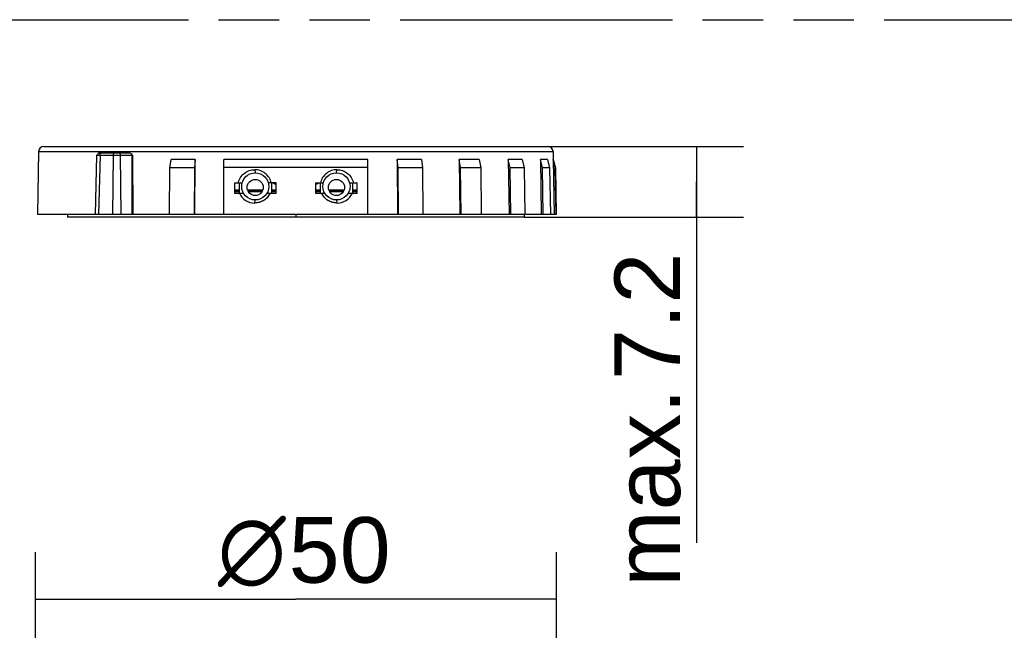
# Model space of a CAD drawing. Header units: millimetres. Extents: x 0 to 210, y 0 to 297.
# Tile 8 of 25: x 69 to 100, y 163 to 183. Entities that reach past the tile are written whole.
import ezdxf
from ezdxf.enums import TextEntityAlignment as Align

# ---------------------------------------------------------------- set-up
doc = ezdxf.new("R2010")
doc.units = ezdxf.units.MM
doc.header["$LTSCALE"] = 19.36
doc.linetypes.add('PHANTOM', pattern=[0.8, 0.45, -0.05, 0.1, -0.05, 0.1, -0.05])
doc.layers.get('0').update_dxf_attribs({"linetype": 'CONTINUOUS'})
doc.layers.add('DEFAULT_3', color=7, linetype='PHANTOM')
doc.layers.add('Z_DIM_2D', color=7, linetype='CONTINUOUS')
doc.styles.add('TEXTSTYLE_3', font='helveticaneueltw1g-ltcn.otf')
doc.styles.add('TEXTSTYLE_4', font='gdt', dxfattribs={"width": 0.7})
doc.dimstyles.new('DIMSTYLE_2', dxfattribs={"dimtxt": 2.1, "dimasz": 3.5, "dimexe": 1.5, "dimexo": 0, "dimgap": 0.525, "dimtad": 1, "dimdec": 3, "dimlfac": 3.00003, "dimdsep": 46, "dimtxsty": 'TEXTSTYLE_3', "dimblk": '_FILLED', "dimblk1": '_FILLED', "dimblk2": '_FILLED', "dimcen": 0.09, "dimclrt": 5, "dimazin": 2, "dimtp": 0.3, "dimtm": 0.3, "dimtfac": 1, "dimtdec": 3, "dimtofl": 0, "dimtmove": 0, "dimatfit": 3, "dimldrblk": '_FILLED', "dimfxl": 0, "dimtolj": 1, "dimarcsym": 0})
doc.dimstyles.new('DIMSTYLE_4', dxfattribs={"dimtxt": 2.1, "dimasz": 3.5, "dimexe": 1.5, "dimexo": 0, "dimgap": 0.525, "dimtad": 1, "dimdec": 3, "dimlfac": 3.00003, "dimdsep": 46, "dimtxsty": 'TEXTSTYLE_3', "dimblk": '_FILLED', "dimblk1": '_FILLED', "dimblk2": '_FILLED', "dimcen": 0.09, "dimclrt": 5, "dimazin": 2, "dimtp": 0.2, "dimtm": 0.2, "dimtfac": 1, "dimtdec": 3, "dimtofl": 0, "dimtmove": 0, "dimatfit": 3, "dimldrblk": '_FILLED', "dimfxl": 0, "dimtolj": 1, "dimarcsym": 0})

# ---------------------------------------------------------------- blocks, each defined once
blk = doc.blocks.new('*D4')
at = {"layer": 'Z_DIM_2D', "color": 2, "linetype": 'Continuous', "transparency": 16777216}
for p, q in [((69.434, 143.714), (69.437, 165.626)), ((86.101, 143.712), (86.104, 165.624)), ((69.437, 164.126), (77.77, 164.125)), ((86.103, 164.124), (77.77, 164.125))]:
    blk.add_line(p, q, dxfattribs=at)
at = {"layer": 'Z_DIM_2D', "color": 5, "linetype": 'Continuous', "transparency": 16777216}
for s, style, p in [('50', 'TEXTSTYLE_3', (79.17, 164.65)), ('n', 'TEXTSTYLE_4', (76.36, 164.65))]:
    blk.add_text(s, height=2.1, dxfattribs=dict(at, style=style)).set_placement(p, align=Align.CENTER)
blk = doc.blocks.new('_FILLED')
at = {"color": 0, "linetype": 'ByBlock'}
blk.add_solid([(0, 0), (-1, 0.125), (-1, -0.125)], dxfattribs=at)
blk = doc.blocks.new('_NONE')
blk = doc.blocks.new('*D10')
at = {"layer": 'Z_DIM_2D', "color": 2, "linetype": 'Continuous', "transparency": 16777216}
for p, q in [((85.832, 178.624), (92.088, 178.624)), ((90.588, 178.624), (90.588, 177.49)), ((90.588, 176.357), (90.588, 177.49)), ((90.588, 177.49), (90.588, 165.927)), ((85.074, 176.357), (92.088, 176.357))]:
    blk.add_line(p, q, dxfattribs=at)
at = {"layer": 'Z_DIM_2D', "color": 5, "linetype": 'Continuous', "transparency": 16777216, "style": 'TEXTSTYLE_3'}
for s, p in [('7.2', (90.063, 175.22)), ('max. ', (90.063, 171.694))]:
    blk.add_text(s, height=2.1, rotation=90, dxfattribs=at).set_placement(p, align=Align.RIGHT)

msp = doc.modelspace()

# ---------------------------------------------------------------- linework, layer by layer
at = {"color": 7, "linetype": 'Continuous'}
for p, q in [((69.53625, 178.45996), (69.501, 176.44041)), ((69.7029, 178.62372), (85.83227, 178.62372)), ((71.35787, 176.44041), (71.40251, 178.33923)), ((72.45602, 178.40706), (71.47812, 178.40706)), ((72.48431, 178.39969), (72.48808, 178.3976)), ((72.48808, 178.3976), (72.50209, 178.38641)), ((72.52052, 178.34044), (72.52276, 176.44041)), ((72.545, 178.33923), (72.54724, 176.44041)), ((85.99892, 178.45996), (86.00334, 178.20653)), ((73.74024, 177.94039), (73.77481, 178.20653)), ((74.54962, 178.20653), (73.77481, 178.20653)), ((74.54962, 178.20653), (74.52175, 177.94039)), ((74.53757, 176.44041), (74.54962, 178.20653)), ((75.46761, 176.44041), (75.46761, 178.20653)), ((80.06756, 178.20653), (75.46761, 178.20653)), ((80.06756, 176.44041), (80.06756, 178.20653)), ((81.78548, 178.20653), (81.01199, 178.20653)), ((81.04009, 177.94039), (81.01199, 178.20653)), ((81.01199, 178.20653), (81.02414, 176.44041)), ((81.78548, 178.20653), (81.82027, 177.94039)), ((83.63166, 178.20653), (82.99507, 178.20653)), ((82.99507, 178.20653), (83.01464, 176.44041)), ((83.04033, 177.94039), (82.99507, 178.20653)), ((83.63166, 178.20653), (83.68243, 177.94039)), ((85.01216, 178.20653), (84.56302, 178.20653)), ((84.56302, 178.20653), (84.58845, 176.44041)), ((84.62186, 177.94039), (84.56302, 178.20653)), ((85.01216, 178.20653), (85.07488, 177.94039)), ((85.81734, 178.20653), (85.59132, 178.20653)), ((85.59132, 178.20653), (85.62061, 176.44041)), ((85.65907, 177.94039), (85.59132, 178.20653)), ((85.81734, 178.20653), (85.88704, 177.94039)), ((85.99832, 178.20653), (86.00334, 178.20653)), ((85.99832, 178.20653), (86.02913, 176.44041)), ((86.06959, 177.94039), (85.99832, 178.20653)), ((86.00334, 178.20653), (86.07465, 177.94039)), ((73.72754, 176.44041), (73.74024, 177.94039)), ((74.52175, 177.94039), (73.74024, 177.94039)), ((74.52175, 177.94039), (74.51152, 176.44041)), ((80.06756, 177.94726), (75.46761, 177.94726)), ((81.82027, 177.94039), (81.04009, 177.94039)), ((81.0504, 176.44041), (81.04009, 177.94039)), ((81.82027, 177.94039), (81.83304, 176.44041)), ((83.68243, 177.94039), (83.04033, 177.94039)), ((83.05695, 176.44041), (83.04033, 177.94039)), ((83.68243, 177.94039), (83.70108, 176.44041)), ((85.07488, 177.94039), (84.62186, 177.94039)), ((84.64346, 176.44041), (84.62186, 177.94039)), ((85.07488, 177.94039), (85.09792, 176.44041)), ((85.88704, 177.94039), (85.65907, 177.94039)), ((85.68394, 176.44041), (85.65907, 177.94039)), ((85.88704, 177.94039), (85.91264, 176.44041)), ((86.06959, 177.94039), (86.07465, 177.94039)), ((86.09576, 176.44041), (86.06959, 177.94039)), ((86.07465, 177.94039), (86.10083, 176.44041)), ((75.80094, 177.45707), (75.80094, 177.12374)), ((75.80094, 177.45707), (76.05027, 177.45707)), ((75.95094, 177.45706), (75.95094, 177.12374)), ((77.13426, 177.45707), (76.88493, 177.45707)), ((76.98426, 177.45706), (76.98426, 177.12374)), ((77.11562, 177.42344), (77.10092, 177.4245)), ((77.13426, 177.12374), (77.13426, 177.45707)), ((78.40091, 177.45707), (78.65024, 177.45707)), ((78.40091, 177.45707), (78.40091, 177.12374)), ((78.41955, 177.42344), (78.43424, 177.4245)), ((78.55091, 177.45706), (78.55091, 177.12374)), ((79.4849, 177.45707), (79.73423, 177.45707)), ((79.58423, 177.45706), (79.58423, 177.12374)), ((79.73423, 177.12374), (79.73423, 177.45707)), ((75.95094, 177.20707), (75.80094, 177.20707)), ((75.80094, 177.12374), (76.09232, 177.12374)), ((76.70502, 177.20707), (76.23014, 177.20707)), ((76.84287, 177.12374), (77.13426, 177.12374)), ((77.13426, 177.20707), (76.98426, 177.20707)), ((78.55091, 177.20707), (78.40091, 177.20707)), ((78.40091, 177.12374), (78.6923, 177.12374)), ((79.30499, 177.20707), (78.83012, 177.20707)), ((79.44285, 177.12374), (79.73423, 177.12374)), ((79.73423, 177.20707), (79.58423, 177.20707)), ((86.10083, 176.44041), (69.50111, 176.44041)), ((70.46089, 176.44041), (70.46089, 176.35708)), ((77.76758, 176.44041), (77.76758, 176.35708)), ((85.07428, 176.44041), (85.07428, 176.35708)), ((85.07428, 176.35708), (70.46089, 176.35708))]:
    msp.add_line(p, q, dxfattribs=at)
at = {"color": 9, "linetype": 'Continuous'}
for p, q in [((69.5364, 178.45996), (85.99892, 178.45996)), ((71.50136, 178.34155), (71.45667, 176.44041)), ((71.50136, 178.34155), (72.52052, 178.34155)), ((71.92142, 178.34155), (71.89795, 176.44041)), ((72.1822, 176.44041), (72.15874, 178.34155)), ((76.45191, 177.87558), (76.46761, 177.77381)), ((79.06749, 177.77381), (79.08319, 177.87559)), ((77.10092, 177.4245), (77.10092, 177.45707)), ((78.43424, 177.45707), (78.43424, 177.4245)), ((75.95094, 177.22047), (75.80094, 177.22047)), ((75.80094, 177.18166), (75.95094, 177.18166)), ((76.71065, 177.22047), (76.22465, 177.22047)), ((76.24242, 177.18166), (76.69286, 177.18166)), ((77.13426, 177.22047), (76.98426, 177.22047)), ((76.98426, 177.18166), (77.13426, 177.18166)), ((78.55091, 177.22047), (78.40091, 177.22047)), ((78.40091, 177.18166), (78.55091, 177.18166)), ((79.31063, 177.22047), (78.82462, 177.22047)), ((78.8424, 177.18166), (79.29284, 177.18166)), ((79.73423, 177.22047), (79.58423, 177.22047)), ((79.58423, 177.18166), (79.73423, 177.18166)), ((76.45194, 176.8087), (76.46761, 176.90698)), ((79.06762, 176.90698), (79.08331, 176.80869))]:
    msp.add_line(p, q, dxfattribs=at)
at = {"color": 7, "linetype": 'Continuous'}
msp.add_lwpolyline([(72.50209, 178.38641), (72.5126, 178.37191), (72.51882, 178.35535), (72.52052, 178.34045)], dxfattribs=at)
for centre, radius in [((76.4676, 177.3404), 0.43333), ((79.06757, 177.3404), 0.43333), ((76.4676, 177.30707), 0.25833), ((79.06757, 177.30707), 0.25833)]:
    msp.add_circle(centre, radius, dxfattribs=at)
for centre, radius, start, end in [((69.70289, 178.45706), 0.16667, 90, 179), ((72.44622, 178.32557), 0.08334, 60.144392, 62.801047), ((85.83228, 178.45706), 0.16667, 1, 90), ((77.11064, 177.55596), 0.13182, 253.143169, 265.771252), ((77.78021, 186.7212), 9.32149, 265.911518, 266.026383), ((77.75607, 186.70538), 9.30562, 273.973542, 274.08859), ((78.42451, 177.55662), 0.13248, 274.211785, 286.437118)]:
    msp.add_arc(centre, radius, start, end, dxfattribs=at)
at = {"color": 9, "linetype": 'Continuous'}
for points, knots in [([(71.40251, 178.33923), (71.4097, 178.33955), (71.44264, 178.34043), (71.47561, 178.34052), (71.50136, 178.34155)], [0, 0, 0, 0, 0.21833794, 1, 1, 1, 1]), ([(71.50136, 178.34155), (71.50152, 178.35496), (71.50668, 178.38028), (71.52532, 178.40018), (71.53603, 178.40449)], [0, 0, 0, 0, 0.53737745, 1, 1, 1, 1]), ([(71.96855, 178.40706), (71.95583, 178.40706), (71.92807, 178.38771), (71.92162, 178.35772), (71.92142, 178.34155)], [0, 0, 0, 0, 0.4404331, 1, 1, 1, 1]), ([(72.15874, 178.34155), (72.15854, 178.3577), (72.15209, 178.38769), (72.12434, 178.40706), (72.1116, 178.40706)], [0, 0, 0, 0, 0.55912959, 1, 1, 1, 1]), ([(72.52052, 178.34044), (72.52051, 178.3399), (72.52396, 178.34065), (72.52747, 178.33954), (72.53577, 178.33973), (72.54158, 178.33935), (72.545, 178.33923)], [0, 0, 0, 0, 0.06702813, 0.26307203, 0.58051255, 1, 1, 1, 1])]:
    msp.add_open_spline(points, degree=3, knots=knots, dxfattribs=at)
at = {"color": 7, "linetype": 'Continuous'}
for points, knots in [([(71.47812, 178.40706), (71.46234, 178.40706), (71.43036, 178.38413), (71.41291, 178.3551), (71.40259, 178.33923)], [0, 0, 0, 0, 0.45457954, 1, 1, 1, 1]), ([(75.92482, 177.45707), (75.93805, 177.5163), (75.98534, 177.63083), (76.10943, 177.76739), (76.27072, 177.85542), (76.39184, 177.87553), (76.45189, 177.87552)], [0, 0, 0, 0, 0.25164265, 0.50183396, 0.75099579, 1, 1, 1, 1]), ([(76.97906, 177.45707), (76.9659, 177.51618), (76.91842, 177.63053), (76.79459, 177.7674), (76.63299, 177.85522), (76.51189, 177.87547), (76.45189, 177.87552)], [0, 0, 0, 0, 0.25110287, 0.50157879, 0.75124018, 1, 1, 1, 1]), ([(79.08313, 177.87553), (79.02314, 177.87547), (78.90208, 177.85516), (78.7405, 177.76736), (78.61677, 177.63046), (78.56926, 177.51616), (78.55611, 177.45707)], [0, 0, 0, 0, 0.24876659, 0.49843241, 0.74892215, 1, 1, 1, 1]), ([(79.08313, 177.87553), (79.14319, 177.87554), (79.26433, 177.85547), (79.42565, 177.76742), (79.54986, 177.6309), (79.59711, 177.51631), (79.61035, 177.45707)], [0, 0, 0, 0, 0.24898338, 0.49813091, 0.74834851, 1, 1, 1, 1]), ([(77.07242, 177.4298), (77.06758, 177.43127), (77.0516, 177.43718), (77.03627, 177.44714), (77.02933, 177.45704)], [0, 0, 0, 0, 0.29492369, 1, 1, 1, 1]), ([(78.462, 177.42955), (78.46693, 177.43101), (78.4832, 177.4369), (78.49876, 177.44702), (78.50579, 177.45706)], [0, 0, 0, 0, 0.29556119, 1, 1, 1, 1]), ([(75.95949, 177.12374), (76.00158, 177.03115), (76.14312, 176.86768), (76.35054, 176.80882), (76.45193, 176.80877)], [0, 0, 0, 0, 0.50077295, 1, 1, 1, 1]), ([(76.94439, 177.12374), (76.92303, 177.07686), (76.86646, 176.9888), (76.74758, 176.88747), (76.60582, 176.82322), (76.50295, 176.80875), (76.45193, 176.80877)], [0, 0, 0, 0, 0.25108235, 0.50161405, 0.75130231, 1, 1, 1, 1]), ([(79.08341, 176.80876), (79.03237, 176.80874), (78.92946, 176.82317), (78.78767, 176.88746), (78.66872, 176.98876), (78.61214, 177.07685), (78.59078, 177.12374)], [0, 0, 0, 0, 0.24868675, 0.49839729, 0.74894653, 1, 1, 1, 1]), ([(79.08341, 176.80876), (79.18476, 176.80883), (79.3921, 176.86775), (79.5336, 177.03118), (79.57568, 177.12374)], [0, 0, 0, 0, 0.49921696, 1, 1, 1, 1])]:
    msp.add_open_spline(points, degree=3, knots=knots, dxfattribs=at)
for points in [[(72.48431, 178.39969), (72.47564, 178.40415), (72.46577, 178.40706), (72.45602, 178.40706)], [(72.51736, 178.37315), (72.50862, 178.38259), (72.49886, 178.39145), (72.48771, 178.39785)], [(72.54491, 178.33923), (72.53606, 178.3508), (72.52725, 178.36246), (72.51736, 178.37315)]]:
    msp.add_open_spline(points, degree=3, dxfattribs=at)
at = {"layer": 'DEFAULT_3', "color": 91, "linetype": 'PHANTOM', "true_color": 0x80ff80}
msp.add_line((50.12864, 182.68), (150.12864, 182.68), dxfattribs=at)

# ---------------------------------------------------------------- dimensions: what is measured, and where the dimension line sits
at = {"layer": 'Z_DIM_2D', "color": 2, "linetype": 'Continuous'}
for base, p1, p2, angle, text, dimstyle, picture, middle in [((90.58754, 176.35708), (85.83231, 178.62372), (85.07428, 176.35708), 270, 'max. <>', 'DIMSTYLE_4', '*D10', (90.58754, 170.57357)), ((69.43685, 164.12566), (86.10083, 143.71243), (69.43433, 143.71448), 179.992947, '%%c<>', 'DIMSTYLE_2', '*D4', (77.7699, 164.12464))]:
    dim = msp.add_linear_dim(base=base, p1=p1, p2=p2, angle=angle, text=text, dimstyle=dimstyle, override={"dimblk1": 'NONE', "dimblk2": 'NONE', "dimsah": 1}, dxfattribs=at)
    dim.commit()
    dim.dimension.update_dxf_attribs({"geometry": picture, "text_midpoint": middle, "dimtype": 160})

doc.saveas('drawing.dxf')
